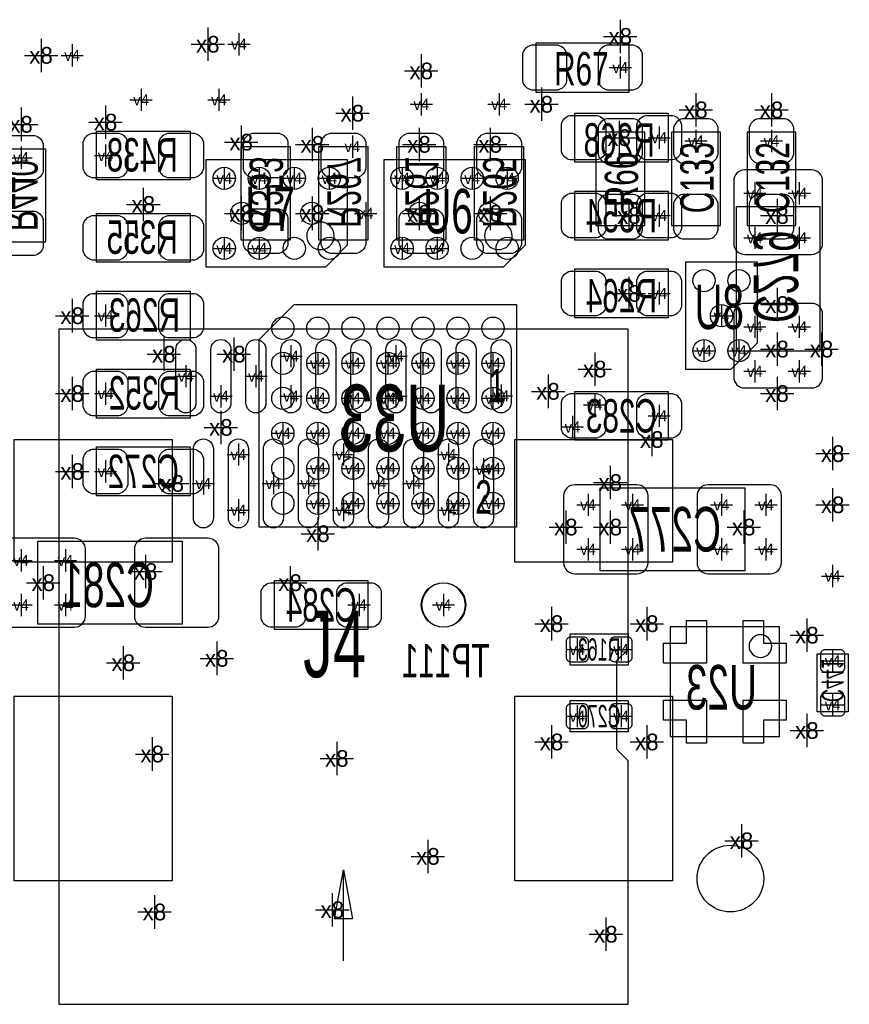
# Model space of a CAD drawing. Extents: x -84 to 336, y -47 to 250.
# Tile 31 of 40: x 4 to 13, y -3 to 8. Entities that reach past the tile are written whole.
import ezdxf
from ezdxf.enums import TextEntityAlignment as Align

# ---------------------------------------------------------------- set-up
doc = ezdxf.new("R2010")
doc.units = 0
for name, color, linetype in [('MA_NCLEGEND-1-2', 7, 'CONTINUOUS'), ('MA_NCLEGEND-14-15', 7, 'CONTINUOUS'), ('MA_NCLEGEND-15-16', 7, 'CONTINUOUS'), ('MA_NCLEGEND-2-3', 7, 'CONTINUOUS'), ('MA_NCLEGEND-3-14', 7, 'CONTINUOUS'), ('PG_ASSEMBLY_BOTTOM', 7, 'CONTINUOUS'), ('PG_ASSEMBLY_TOP', 7, 'CONTINUOUS'), ('PIN_BOTTOM', 7, 'CONTINUOUS'), ('PIN_TOP', 7, 'CONTINUOUS'), ('RD_ASSEMBLY_BOTTOM', 7, 'CONTINUOUS'), ('RD_ASSEMBLY_TOP', 7, 'CONTINUOUS')]:
    doc.layers.add(name, color=color, linetype=linetype)

# ---------------------------------------------------------------- blocks, each defined once
blk = doc.blocks.new('FIGURE_CROSS')
for points in [[(0, 0.5), (0, -0.5)], [(-0.5, 0), (0.5, 0)]]:
    blk.add_lwpolyline(points)

msp = doc.modelspace()

# ---------------------------------------------------------------- linework, layer by layer
at = {"layer": 'PG_ASSEMBLY_BOTTOM'}
for points in [[(9.97966, 7.187692), (11.04646, 7.187692), (11.04646, 6.628892), (9.97966, 6.628892)], [(4.51866, 6.984492), (5.58546, 6.984492), (5.58546, 6.425692), (4.51866, 6.425692)], [(3.93446, 6.781292), (3.93446, 5.714492), (3.37566, 5.714492), (3.37566, 6.781292)], [(6.72846, 6.806692), (6.72846, 5.739892), (6.16966, 5.739892), (6.16966, 6.806692)], [(7.61746, 6.806692), (7.61746, 5.739892), (7.05866, 5.739892), (7.05866, 6.806692)], [(8.50646, 6.806692), (8.50646, 5.739892), (7.94766, 5.739892), (7.94766, 6.806692)], [(9.39546, 6.806692), (9.39546, 5.739892), (8.83666, 5.739892), (8.83666, 6.806692)], [(11.04646, 5.739892), (9.97966, 5.739892), (9.97966, 6.298692), (11.04646, 6.298692)], [(11.82878, 4.470654), (11.82878, 6.121654), (12.77874, 6.121654), (12.77874, 4.470654)], [(4.51866, 6.044692), (5.58546, 6.044692), (5.58546, 5.485892), (4.51866, 5.485892)], [(11.04646, 4.850892), (9.97966, 4.850892), (9.97966, 5.409692), (11.04646, 5.409692)], [(4.51866, 5.155692), (5.58546, 5.155692), (5.58546, 4.596892), (4.51866, 4.596892)], [(4.51866, 4.266692), (5.58546, 4.266692), (5.58546, 3.707892), (4.51866, 3.707892)], [(9.97966, 4.012692), (11.04646, 4.012692), (11.04646, 3.453892), (9.97966, 3.453892)], [(5.58546, 2.818892), (4.51866, 2.818892), (4.51866, 3.377692), (5.58546, 3.377692)], [(10.27176, 2.912872), (11.92276, 2.912872), (11.92276, 1.962912), (10.27176, 1.962912)], [(5.49656, 1.353312), (3.84556, 1.353312), (3.84556, 2.303272), (5.49656, 2.303272)], [(6.55066, 1.853692), (7.61746, 1.853692), (7.61746, 1.294892), (6.55066, 1.294892)]]:
    msp.add_lwpolyline(points, close=True, dxfattribs=at)
for points in [[(9.315958, 5.003292), (9.315958, 2.463292), (6.376162, 2.463292), (6.376162, 4.603242), (6.775958, 5.003292), (9.315958, 5.003292)], [(10.58926, 0.888492), (9.92886, 0.888492), (9.92886, 1.244092), (10.58926, 1.244092), (10.58926, 0.888492)], [(12.320016, 0.072898), (12.320016, 1.323086), (11.069828, 1.323086), (11.069828, 0.072898), (12.320016, 0.072898)], [(13.10386, 1.015492), (13.10386, 0.355092), (12.74826, 0.355092), (12.74826, 1.015492), (13.10386, 1.015492)], [(10.58926, 0.126492), (9.92886, 0.126492), (9.92886, 0.482092), (10.58926, 0.482092), (10.58926, 0.126492)]]:
    msp.add_lwpolyline(points, dxfattribs=at)
for points in [[(8.730996, 1.574292, 1), (8.231124, 1.574292, 1), (8.730996, 1.574292)], [(12.230862, 1.104392, 1), (11.971782, 1.104392, 1), (12.230862, 1.104392)]]:
    msp.add_lwpolyline(points, format="xyb", dxfattribs=at)
at = {"layer": 'PG_ASSEMBLY_TOP'}
for points in [[(10.60196, 7.988554), (9.53516, 7.988554), (9.53516, 7.429754), (10.60196, 7.429754)], [(10.22096, 6.972554), (10.22096, 5.905754), (10.77976, 5.905754), (10.77976, 6.972554)], [(11.08456, 6.972554), (11.08456, 5.905754), (11.64336, 5.905754), (11.64336, 6.972554)], [(11.94816, 6.972554), (11.94816, 5.905754), (12.50696, 5.905754), (12.50696, 6.972554)], [(4.08686, -2.984754), (10.58926, -2.984754), (10.58926, -0.203708), (10.46226, -0.076708), (10.46226, 0.939292), (10.58926, 1.066292), (10.58926, 4.723892), (4.08686, 4.723892)]]:
    msp.add_lwpolyline(points, close=True, dxfattribs=at)
for points in [[(7.386066, 6.6548), (5.766054, 6.6548), (5.766054, 5.434584), (7.13613, 5.434584), (7.386066, 5.684774), (7.386066, 6.6548)], [(9.418066, 6.6548), (7.798054, 6.6548), (7.798054, 5.434584), (9.16813, 5.434584), (9.418066, 5.684774), (9.418066, 6.6548)], [(12.066016, 5.4864), (11.246104, 5.4864), (11.246104, 4.266184), (11.766042, 4.266184), (12.066016, 4.566412), (12.066016, 5.4864)], [(7.23646, -2.007108), (7.33806, -1.448308)], [(7.33806, -1.448308), (7.43966, -2.007108)], [(7.33806, -2.489708), (7.33806, -1.448308)], [(7.43966, -2.007108), (7.23646, -2.007108)]]:
    msp.add_lwpolyline(points, dxfattribs=at)
for points in [[(7.232904, 5.788406, 0.999911), (6.918198, 5.788406, 1.000089), (7.232904, 5.788406)], [(9.264904, 5.788406, 0.999911), (8.950198, 5.788406, 1.000089), (9.264904, 5.788406)]]:
    msp.add_lwpolyline(points, format="xyb", dxfattribs=at)
at = {"layer": 'PIN_BOTTOM'}
for points in [[(9.92886, 7.162292), (10.23366, 7.162292, -0.294587), (10.33526, 7.060692), (10.33526, 6.755892, -0.294587), (10.23366, 6.654292), (9.92886, 6.654292, -0.294587), (9.82726, 6.755892), (9.82726, 7.060692, -0.294587)], [(10.79246, 7.162292), (11.09726, 7.162292, -0.294587), (11.19886, 7.060692), (11.19886, 6.755892, -0.294587), (11.09726, 6.654292), (10.79246, 6.654292, -0.294587), (10.69086, 6.755892), (10.69086, 7.060692, -0.294587)], [(3.90906, 6.832092), (3.90906, 6.527292, -0.294587), (3.80746, 6.425692), (3.50266, 6.425692, -0.294587), (3.40106, 6.527292), (3.40106, 6.832092, -0.294587), (3.50266, 6.933692), (3.80746, 6.933692, -0.294587)], [(4.46786, 6.959092), (4.77266, 6.959092, -0.294587), (4.87426, 6.857492), (4.87426, 6.552692, -0.294587), (4.77266, 6.451092), (4.46786, 6.451092, -0.294587), (4.36626, 6.552692), (4.36626, 6.857492, -0.294587)], [(5.33146, 6.959092), (5.63626, 6.959092, -0.294587), (5.73786, 6.857492), (5.73786, 6.552692, -0.294587), (5.63626, 6.451092), (5.33146, 6.451092, -0.294587), (5.22986, 6.552692), (5.22986, 6.857492, -0.294587)], [(6.70306, 6.857492), (6.70306, 6.552692, -0.294587), (6.60146, 6.451092), (6.29666, 6.451092, -0.294587), (6.19506, 6.552692), (6.19506, 6.857492, -0.294587), (6.29666, 6.959092), (6.60146, 6.959092, -0.294587)], [(7.59206, 6.857492), (7.59206, 6.552692, -0.294587), (7.49046, 6.451092), (7.18566, 6.451092, -0.294587), (7.08406, 6.552692), (7.08406, 6.857492, -0.294587), (7.18566, 6.959092), (7.49046, 6.959092, -0.294587)], [(8.48106, 6.857492), (8.48106, 6.552692, -0.294587), (8.37946, 6.451092), (8.07466, 6.451092, -0.294587), (7.97306, 6.552692), (7.97306, 6.857492, -0.294587), (8.07466, 6.959092), (8.37946, 6.959092, -0.294587)], [(9.37006, 6.857492), (9.37006, 6.552692, -0.294587), (9.26846, 6.451092), (8.96366, 6.451092, -0.294587), (8.86206, 6.552692), (8.86206, 6.857492, -0.294587), (8.96366, 6.959092), (9.26846, 6.959092, -0.294587)], [(11.92276, 5.575554), (12.68476, 5.575554, 0.414214), (12.81176, 5.702554), (12.81176, 6.413754, 0.414214), (12.68476, 6.540754), (11.92276, 6.540754, 0.414214), (11.79576, 6.413754), (11.79576, 5.702554, 0.414214)], [(10.23366, 5.765292), (9.92886, 5.765292, -0.294587), (9.82726, 5.866892), (9.82726, 6.171692, -0.294587), (9.92886, 6.273292), (10.23366, 6.273292, -0.294587), (10.33526, 6.171692), (10.33526, 5.866892, -0.294587)], [(11.09726, 5.765292), (10.79246, 5.765292, -0.294587), (10.69086, 5.866892), (10.69086, 6.171692, -0.294587), (10.79246, 6.273292), (11.09726, 6.273292, -0.294587), (11.19886, 6.171692), (11.19886, 5.866892, -0.294587)], [(3.90906, 5.968492), (3.90906, 5.663692, -0.294587), (3.80746, 5.562092), (3.50266, 5.562092, -0.294587), (3.40106, 5.663692), (3.40106, 5.968492, -0.294587), (3.50266, 6.070092), (3.80746, 6.070092, -0.294587)], [(6.70306, 5.993892), (6.70306, 5.689092, -0.294587), (6.60146, 5.587492), (6.29666, 5.587492, -0.294587), (6.19506, 5.689092), (6.19506, 5.993892, -0.294587), (6.29666, 6.095492), (6.60146, 6.095492, -0.294587)], [(7.59206, 5.993892), (7.59206, 5.689092, -0.294587), (7.49046, 5.587492), (7.18566, 5.587492, -0.294587), (7.08406, 5.689092), (7.08406, 5.993892, -0.294587), (7.18566, 6.095492), (7.49046, 6.095492, -0.294587)], [(8.48106, 5.993892), (8.48106, 5.689092, -0.294587), (8.37946, 5.587492), (8.07466, 5.587492, -0.294587), (7.97306, 5.689092), (7.97306, 5.993892, -0.294587), (8.07466, 6.095492), (8.37946, 6.095492, -0.294587)], [(9.37006, 5.993892), (9.37006, 5.689092, -0.294587), (9.26846, 5.587492), (8.96366, 5.587492, -0.294587), (8.86206, 5.689092), (8.86206, 5.993892, -0.294587), (8.96366, 6.095492), (9.26846, 6.095492, -0.294587)], [(4.46786, 6.019292), (4.77266, 6.019292, -0.294587), (4.87426, 5.917692), (4.87426, 5.612892, -0.294587), (4.77266, 5.511292), (4.46786, 5.511292, -0.294587), (4.36626, 5.612892), (4.36626, 5.917692, -0.294587)], [(5.33146, 6.019292), (5.63626, 6.019292, -0.294587), (5.73786, 5.917692), (5.73786, 5.612892, -0.294587), (5.63626, 5.511292), (5.33146, 5.511292, -0.294587), (5.22986, 5.612892), (5.22986, 5.917692, -0.294587)], [(10.23366, 4.876292), (9.92886, 4.876292, -0.294587), (9.82726, 4.977892), (9.82726, 5.282692, -0.294587), (9.92886, 5.384292), (10.23366, 5.384292, -0.294587), (10.33526, 5.282692), (10.33526, 4.977892, -0.294587)], [(11.09726, 4.876292), (10.79246, 4.876292, -0.294587), (10.69086, 4.977892), (10.69086, 5.282692, -0.294587), (10.79246, 5.384292), (11.09726, 5.384292, -0.294587), (11.19886, 5.282692), (11.19886, 4.977892, -0.294587)], [(4.46786, 5.130292), (4.77266, 5.130292, -0.294587), (4.87426, 5.028692), (4.87426, 4.723892, -0.294587), (4.77266, 4.622292), (4.46786, 4.622292, -0.294587), (4.36626, 4.723892), (4.36626, 5.028692, -0.294587)], [(5.33146, 5.130292), (5.63626, 5.130292, -0.294587), (5.73786, 5.028692), (5.73786, 4.723892, -0.294587), (5.63626, 4.622292), (5.33146, 4.622292, -0.294587), (5.22986, 4.723892), (5.22986, 5.028692, -0.294587)], [(11.92276, 4.051554), (12.68476, 4.051554, 0.414214), (12.81176, 4.178554), (12.81176, 4.889754, 0.414214), (12.68476, 5.016754), (11.92276, 5.016754, 0.414214), (11.79576, 4.889754), (11.79576, 4.178554, 0.414214)], [(4.46786, 4.241292), (4.77266, 4.241292, -0.294587), (4.87426, 4.139692), (4.87426, 3.834892, -0.294587), (4.77266, 3.733292), (4.46786, 3.733292, -0.294587), (4.36626, 3.834892), (4.36626, 4.139692, -0.294587)], [(5.33146, 4.241292), (5.63626, 4.241292, -0.294587), (5.73786, 4.139692), (5.73786, 3.834892, -0.294587), (5.63626, 3.733292), (5.33146, 3.733292, -0.294587), (5.22986, 3.834892), (5.22986, 4.139692, -0.294587)], [(9.92886, 3.987292), (10.23366, 3.987292, -0.294587), (10.33526, 3.885692), (10.33526, 3.580892, -0.294587), (10.23366, 3.479292), (9.92886, 3.479292, -0.294587), (9.82726, 3.580892), (9.82726, 3.885692, -0.294587)], [(10.79246, 3.987292), (11.09726, 3.987292, -0.294587), (11.19886, 3.885692), (11.19886, 3.580892, -0.294587), (11.09726, 3.479292), (10.79246, 3.479292, -0.294587), (10.69086, 3.580892), (10.69086, 3.885692, -0.294587)], [(4.77266, 2.844292), (4.46786, 2.844292, -0.294587), (4.36626, 2.945892), (4.36626, 3.250692, -0.294587), (4.46786, 3.352292), (4.77266, 3.352292, -0.294587), (4.87426, 3.250692), (4.87426, 2.945892, -0.294587)], [(5.63626, 2.844292), (5.33146, 2.844292, -0.294587), (5.22986, 2.945892), (5.22986, 3.250692, -0.294587), (5.33146, 3.352292), (5.63626, 3.352292, -0.294587), (5.73786, 3.250692), (5.73786, 2.945892, -0.294587)], [(9.85266, 2.818892), (9.85266, 2.056892, 0.414214), (9.97966, 1.929892), (10.69086, 1.929892, 0.414214), (10.81786, 2.056892), (10.81786, 2.818892, 0.414214), (10.69086, 2.945892), (9.97966, 2.945892, 0.414214)], [(11.37666, 2.818892), (11.37666, 2.056892, 0.414214), (11.50366, 1.929892), (12.21486, 1.929892, 0.414214), (12.34186, 2.056892), (12.34186, 2.818892, 0.414214), (12.21486, 2.945892), (11.50366, 2.945892, 0.414214)], [(4.39166, 1.447292), (4.39166, 2.209292, 0.414214), (4.26466, 2.336292), (3.55346, 2.336292, 0.414214), (3.42646, 2.209292), (3.42646, 1.447292, 0.414214), (3.55346, 1.320292), (4.26466, 1.320292, 0.414214)], [(5.91566, 1.447292), (5.91566, 2.209292, 0.414214), (5.78866, 2.336292), (5.07746, 2.336292, 0.414214), (4.95046, 2.209292), (4.95046, 1.447292, 0.414214), (5.07746, 1.320292), (5.78866, 1.320292, 0.414214)], [(6.49986, 1.828292), (6.80466, 1.828292, -0.294587), (6.90626, 1.726692), (6.90626, 1.421892, -0.294587), (6.80466, 1.320292), (6.49986, 1.320292, -0.294587), (6.39826, 1.421892), (6.39826, 1.726692, -0.294587)], [(7.36346, 1.828292), (7.66826, 1.828292, -0.294587), (7.76986, 1.726692), (7.76986, 1.421892, -0.294587), (7.66826, 1.320292), (7.36346, 1.320292, -0.294587), (7.26186, 1.421892), (7.26186, 1.726692, -0.294587)], [(10.136124, 1.155192, 0.414214), (10.085324, 1.205992), (9.932924, 1.205992, 0.414214), (9.882124, 1.155192), (9.882124, 0.977392, 0.414214), (9.932924, 0.926592), (10.085324, 0.926592, 0.414214), (10.136124, 0.977392)], [(10.635996, 1.155192, 0.414214), (10.585196, 1.205992), (10.432796, 1.205992, 0.414214), (10.381996, 1.155192), (10.381996, 0.977392, 0.414214), (10.432796, 0.926592), (10.585196, 0.926592, 0.414214), (10.635996, 0.977392)], [(12.83716, 1.062228, 0.414214), (12.78636, 1.011428), (12.78636, 0.859028, 0.414214), (12.83716, 0.808228), (13.01496, 0.808228, 0.414214), (13.06576, 0.859028), (13.06576, 1.011428, 0.414214), (13.01496, 1.062228)], [(12.83716, 0.562356, 0.414214), (12.78636, 0.511556), (12.78636, 0.359156, 0.414214), (12.83716, 0.308356), (13.01496, 0.308356, 0.414214), (13.06576, 0.359156), (13.06576, 0.511556, 0.414214), (13.01496, 0.562356)], [(10.136124, 0.393192, 0.414214), (10.085324, 0.443992), (9.932924, 0.443992, 0.414214), (9.882124, 0.393192), (9.882124, 0.215392, 0.414214), (9.932924, 0.164592), (10.085324, 0.164592, 0.414214), (10.136124, 0.215392)], [(10.635996, 0.393192, 0.414214), (10.585196, 0.443992), (10.432796, 0.443992, 0.414214), (10.381996, 0.393192), (10.381996, 0.215392, 0.414214), (10.432796, 0.164592), (10.585196, 0.164592, 0.414214), (10.635996, 0.215392)]]:
    msp.add_lwpolyline(points, format="xyb", close=True, dxfattribs=at)
for points in [[(10.994898, 0.90805), (10.994898, 1.13792), (11.254994, 1.13792), (11.254994, 1.398016), (11.484864, 1.398016), (11.484864, 0.90805)], [(11.90498, 1.398016), (12.13485, 1.398016), (12.13485, 1.13792), (12.394946, 1.13792), (12.394946, 0.90805), (11.90498, 0.90805)], [(11.484864, -0.002032), (11.254994, -0.002032), (11.254994, 0.258064), (10.994898, 0.258064), (10.994898, 0.487934), (11.484864, 0.487934)], [(12.394946, 0.487934), (12.394946, 0.258064), (12.13485, 0.258064), (12.13485, -0.002032), (11.90498, -0.002032), (11.90498, 0.487934)]]:
    msp.add_lwpolyline(points, close=True, dxfattribs=at)
for centre, radius in [((6.646164, 4.73329), 0.127), ((7.04596, 4.73329), 0.127), ((7.44601, 4.73329), 0.127), ((7.84606, 4.73329), 0.127), ((8.24611, 4.73329), 0.127), ((8.64616, 4.73329), 0.127), ((9.045956, 4.73329), 0.127), ((6.646164, 4.33324), 0.127), ((7.04596, 4.33324), 0.127), ((7.44601, 4.33324), 0.127), ((7.84606, 4.33324), 0.127), ((8.24611, 4.33324), 0.127), ((8.64616, 4.33324), 0.127), ((9.045956, 4.33324), 0.127), ((6.646164, 3.93319), 0.127), ((7.04596, 3.93319), 0.127), ((7.44601, 3.93319), 0.127), ((7.84606, 3.93319), 0.127), ((8.24611, 3.93319), 0.127), ((8.64616, 3.93319), 0.127), ((9.045956, 3.93319), 0.127), ((6.646164, 3.533394), 0.127), ((7.04596, 3.533394), 0.127), ((7.44601, 3.533394), 0.127), ((7.84606, 3.533394), 0.127), ((8.24611, 3.533394), 0.127), ((8.64616, 3.533394), 0.127), ((9.045956, 3.533394), 0.127), ((6.646164, 3.133344), 0.127), ((7.04596, 3.133344), 0.127), ((7.44601, 3.133344), 0.127), ((7.84606, 3.133344), 0.127), ((8.24611, 3.133344), 0.127), ((8.64616, 3.133344), 0.127), ((9.045956, 3.133344), 0.127), ((6.646164, 2.733294), 0.127), ((7.04596, 2.733294), 0.127), ((7.44601, 2.733294), 0.127), ((7.84606, 2.733294), 0.127), ((8.24611, 2.733294), 0.127), ((8.64616, 2.733294), 0.127), ((9.045956, 2.733294), 0.127), ((8.48106, 1.574292), 0.254), ((11.75766, -1.549908), 0.381)]:
    msp.add_circle(centre, radius, dxfattribs=at)
at = {"layer": 'PIN_TOP'}
for points in [[(9.78916, 7.963154), (9.48436, 7.963154, 0.294587), (9.38276, 7.861554), (9.38276, 7.556754, 0.294587), (9.48436, 7.455154), (9.78916, 7.455154, 0.294587), (9.89076, 7.556754), (9.89076, 7.861554, 0.294587)], [(10.65276, 7.963154), (10.34796, 7.963154, 0.294587), (10.24636, 7.861554), (10.24636, 7.556754, 0.294587), (10.34796, 7.455154), (10.65276, 7.455154, 0.294587), (10.75436, 7.556754), (10.75436, 7.861554, 0.294587)], [(10.24636, 7.023354), (10.24636, 6.718554, 0.294587), (10.34796, 6.616954), (10.65276, 6.616954, 0.294587), (10.75436, 6.718554), (10.75436, 7.023354, 0.294587), (10.65276, 7.124954), (10.34796, 7.124954, 0.294587)], [(11.10996, 7.023354), (11.10996, 6.718554, 0.294587), (11.21156, 6.616954), (11.51636, 6.616954, 0.294587), (11.61796, 6.718554), (11.61796, 7.023354, 0.294587), (11.51636, 7.124954), (11.21156, 7.124954, 0.294587)], [(11.97356, 7.023354), (11.97356, 6.718554, 0.294587), (12.07516, 6.616954), (12.37996, 6.616954, 0.294587), (12.48156, 6.718554), (12.48156, 7.023354, 0.294587), (12.37996, 7.124954), (12.07516, 7.124954, 0.294587)], [(10.24636, 6.159754), (10.24636, 5.854954, 0.294587), (10.34796, 5.753354), (10.65276, 5.753354, 0.294587), (10.75436, 5.854954), (10.75436, 6.159754, 0.294587), (10.65276, 6.261354), (10.34796, 6.261354, 0.294587)], [(11.10996, 6.159754), (11.10996, 5.854954, 0.294587), (11.21156, 5.753354), (11.51636, 5.753354, 0.294587), (11.61796, 5.854954), (11.61796, 6.159754, 0.294587), (11.51636, 6.261354), (11.21156, 6.261354, 0.294587)], [(11.97356, 6.159754), (11.97356, 5.854954, 0.294587), (12.07516, 5.753354), (12.37996, 5.753354, 0.294587), (12.48156, 5.854954), (12.48156, 6.159754, 0.294587), (12.37996, 6.261354), (12.07516, 6.261354, 0.294587)], [(5.652262, 4.490212), (5.652262, 3.880612, -1), (5.423662, 3.880612), (5.423662, 4.490212, -1)], [(6.052312, 4.490212), (6.052312, 3.880612, -1), (5.823712, 3.880612), (5.823712, 4.490212, -1)], [(6.452362, 4.490212), (6.452362, 3.880612, -1), (6.223762, 3.880612), (6.223762, 4.490212, -1)], [(6.852412, 4.490212), (6.852412, 3.880612, -1), (6.623812, 3.880612), (6.623812, 4.490212, -1)], [(7.252462, 4.490212), (7.252462, 3.880612, -1), (7.023862, 3.880612), (7.023862, 4.490212, -1)], [(7.652258, 4.490212), (7.652258, 3.880612, -1), (7.423658, 3.880612), (7.423658, 4.490212, -1)], [(8.052308, 4.490212), (8.052308, 3.880612, -1), (7.823708, 3.880612), (7.823708, 4.490212, -1)], [(8.452358, 4.490212), (8.452358, 3.880612, -1), (8.223758, 3.880612), (8.223758, 4.490212, -1)], [(8.852408, 4.490212), (8.852408, 3.880612, -1), (8.623808, 3.880612), (8.623808, 4.490212, -1)], [(9.252458, 4.490212), (9.252458, 3.880612, -1), (9.023858, 3.880612), (9.023858, 4.490212, -1)], [(5.852414, 3.355086), (5.852414, 2.567686, -1), (5.623814, 2.567686), (5.623814, 3.355086, -1)], [(6.252464, 3.355086), (6.252464, 2.567686, -1), (6.023864, 2.567686), (6.023864, 3.355086, -1)], [(6.65226, 3.355086), (6.65226, 2.567686, -1), (6.42366, 2.567686), (6.42366, 3.355086, -1)], [(7.05231, 3.355086), (7.05231, 2.567686, -1), (6.82371, 2.567686), (6.82371, 3.355086, -1)], [(7.45236, 3.355086), (7.45236, 2.567686, -1), (7.22376, 2.567686), (7.22376, 3.355086, -1)], [(7.85241, 3.355086), (7.85241, 2.567686, -1), (7.62381, 2.567686), (7.62381, 3.355086, -1)], [(8.25246, 3.355086), (8.25246, 2.567686, -1), (8.02386, 2.567686), (8.02386, 3.355086, -1)], [(8.652256, 3.355086), (8.652256, 2.567686, -1), (8.423656, 2.567686), (8.423656, 3.355086, -1)], [(9.052306, 3.355086), (9.052306, 2.567686, -1), (8.823706, 2.567686), (8.823706, 3.355086, -1)]]:
    msp.add_lwpolyline(points, format="xyb", close=True, dxfattribs=at)
for points in [[(3.57759, 2.064004), (3.57759, 3.461004), (5.38099, 3.461004), (5.38099, 2.064004)], [(9.29513, 2.064004), (9.29513, 3.461004), (11.09853, 3.461004), (11.09853, 2.064004)], [(3.57759, -1.575308), (3.57759, 0.532892), (5.38099, 0.532892), (5.38099, -1.575308)], [(9.29513, -1.575308), (9.29513, 0.532892), (11.09853, 0.532892), (11.09853, -1.575308)]]:
    msp.add_lwpolyline(points, close=True, dxfattribs=at)
for centre in [(5.976112, 6.444742), (6.376162, 6.444742), (6.775958, 6.444742), (7.176008, 6.444742), (8.008112, 6.444742), (8.408162, 6.444742), (8.807958, 6.444742), (9.208008, 6.444742), (6.17601, 6.044692), (6.97611, 6.044692), (8.20801, 6.044692), (9.00811, 6.044692), (5.976112, 5.644642), (6.376162, 5.644642), (6.775958, 5.644642), (7.176008, 5.644642), (8.008112, 5.644642), (8.408162, 5.644642), (8.807958, 5.644642), (9.208008, 5.644642), (11.456162, 5.276342), (11.855958, 5.276342), (11.65606, 4.876292), (11.456162, 4.476242), (11.855958, 4.476242)]:
    msp.add_circle(centre, 0.127, dxfattribs=at)

# ---------------------------------------------------------------- block references
at = {"layer": 'MA_NCLEGEND-1-2', "xscale": 0.254, "yscale": 0.254}
for p in [(6.14426, 7.975092), (4.23926, 7.848092), (10.50036, 7.709154), (11.36396, 6.870954), (12.22756, 6.870954), (5.976112, 6.444742), (6.376162, 6.444742), (6.775958, 6.444742), (7.176008, 6.444742), (8.008112, 6.444742), (8.408162, 6.444742), (8.807958, 6.444742), (9.208008, 6.444742), (7.59206, 6.044692), (5.976112, 5.644642), (6.376162, 5.644642), (8.008112, 5.644642), (8.408162, 5.644642), (11.65606, 4.876292), (6.738112, 4.414012), (7.938008, 4.414012), (11.456162, 4.476242), (11.855958, 4.476242), (5.537962, 4.185412), (6.338062, 4.185412), (5.938012, 3.956812), (6.738112, 3.956812), (7.938008, 3.956812), (9.14146, 3.961892), (6.138164, 3.291586), (7.33806, 3.291586), (8.537956, 3.291586), (8.93826, 3.123692), (5.738114, 2.961386), (6.53796, 2.961386), (6.93801, 2.961386), (7.73811, 2.961386), (8.13816, 2.961386), (6.138164, 2.656586), (7.33806, 2.656586), (8.537956, 2.656586), (12.92606, 1.904492)]:
    msp.add_blockref('FIGURE_CROSS', p, dxfattribs=at)
at = {"layer": 'MA_NCLEGEND-14-15', "xscale": 0.254, "yscale": 0.254}
for p in [(6.14426, 7.975092), (4.23926, 7.848092), (8.22706, 7.289292), (9.11606, 7.289292), (10.94486, 6.908292), (7.43966, 6.806692), (3.65506, 6.679692), (4.62026, 6.705092), (12.03706, 6.273292), (12.54506, 6.273292), (10.94486, 6.019292), (12.03706, 5.765292), (12.54506, 5.765292), (10.94486, 5.130292), (4.62026, 4.876292), (12.03706, 4.749292), (12.54506, 4.749292), (7.44601, 4.33324), (7.84606, 4.33324), (8.24611, 4.33324), (8.64616, 4.33324), (9.045956, 4.33324), (12.03706, 4.241292), (12.54506, 4.241292), (4.62026, 3.987292), (7.44601, 3.93319), (7.84606, 3.93319), (8.24611, 3.93319), (8.64616, 3.93319), (9.045956, 3.93319), (10.20826, 3.860292), (10.94486, 3.733292), (9.95426, 3.606292), (7.44601, 3.533394), (7.84606, 3.533394), (8.24611, 3.533394), (8.64616, 3.533394), (9.045956, 3.533394), (7.44601, 3.133344), (7.84606, 3.133344), (8.24611, 3.133344), (8.64616, 3.133344), (9.045956, 3.133344), (4.62026, 3.098292), (7.04596, 2.733294), (7.44601, 2.733294), (7.84606, 2.733294), (8.24611, 2.733294), (8.64616, 2.733294), (9.045956, 2.733294), (10.13206, 2.717292), (10.64006, 2.717292), (11.65606, 2.717292), (12.16406, 2.717292), (10.13206, 2.209292), (10.64006, 2.209292), (11.65606, 2.209292), (12.16406, 2.209292), (3.65506, 2.082292), (4.16306, 2.082292), (3.65506, 1.574292), (4.16306, 1.574292), (7.51586, 1.574292), (8.48106, 1.574292), (10.009124, 1.066292), (10.508996, 1.066292), (12.92606, 0.935228), (12.92606, 0.435356), (10.009124, 0.304292), (10.508996, 0.304292)]:
    msp.add_blockref('FIGURE_CROSS', p, dxfattribs=at)
at = {"layer": 'MA_NCLEGEND-15-16', "xscale": 0.254, "yscale": 0.254}
for p in [(6.14426, 7.975092), (4.23926, 7.848092), (5.02666, 7.340092), (5.91566, 7.340092), (8.22706, 7.289292), (9.11606, 7.289292), (10.94486, 6.908292), (7.43966, 6.806692), (3.65506, 6.679692), (4.62026, 6.705092), (12.03706, 6.273292), (12.54506, 6.273292), (10.94486, 6.019292), (12.03706, 5.765292), (12.54506, 5.765292), (10.94486, 5.130292), (4.62026, 4.876292), (12.03706, 4.749292), (12.54506, 4.749292), (7.04596, 4.33324), (7.44601, 4.33324), (7.84606, 4.33324), (8.24611, 4.33324), (8.64616, 4.33324), (9.045956, 4.33324), (12.03706, 4.241292), (12.54506, 4.241292), (4.62026, 3.987292), (7.04596, 3.93319), (7.44601, 3.93319), (7.84606, 3.93319), (8.24611, 3.93319), (8.64616, 3.93319), (9.045956, 3.93319), (10.20826, 3.860292), (10.94486, 3.733292), (9.95426, 3.606292), (6.646164, 3.533394), (7.04596, 3.533394), (7.44601, 3.533394), (7.84606, 3.533394), (8.24611, 3.533394), (8.64616, 3.533394), (9.045956, 3.533394), (7.04596, 3.133344), (7.44601, 3.133344), (7.84606, 3.133344), (8.24611, 3.133344), (8.64616, 3.133344), (9.045956, 3.133344), (4.62026, 3.098292), (7.04596, 2.733294), (7.44601, 2.733294), (7.84606, 2.733294), (8.24611, 2.733294), (8.64616, 2.733294), (9.045956, 2.733294), (10.13206, 2.717292), (10.64006, 2.717292), (11.65606, 2.717292), (12.16406, 2.717292), (10.13206, 2.209292), (10.64006, 2.209292), (11.65606, 2.209292), (12.16406, 2.209292), (3.65506, 2.082292), (4.16306, 2.082292), (3.65506, 1.574292), (4.16306, 1.574292), (7.51586, 1.574292), (8.48106, 1.574292), (10.009124, 1.066292), (10.508996, 1.066292), (12.92606, 0.935228), (12.92606, 0.435356), (10.009124, 0.304292), (10.508996, 0.304292)]:
    msp.add_blockref('FIGURE_CROSS', p, dxfattribs=at)
at = {"layer": 'MA_NCLEGEND-2-3', "xscale": 0.254, "yscale": 0.254}
for p in [(6.14426, 7.975092), (4.23926, 7.848092), (10.50036, 7.709154), (11.36396, 6.870954), (12.22756, 6.870954), (5.976112, 6.444742), (6.376162, 6.444742), (6.775958, 6.444742), (7.176008, 6.444742), (8.008112, 6.444742), (8.408162, 6.444742), (8.807958, 6.444742), (9.208008, 6.444742), (5.976112, 5.644642), (6.376162, 5.644642), (8.008112, 5.644642), (8.408162, 5.644642), (11.456162, 4.476242), (11.855958, 4.476242), (5.537962, 4.185412), (6.338062, 4.185412), (5.938012, 3.956812), (9.14146, 3.961892), (8.93826, 3.123692), (5.738114, 2.961386), (6.53796, 2.961386), (6.93801, 2.961386), (7.73811, 2.961386), (8.13816, 2.961386), (12.92606, 1.904492)]:
    msp.add_blockref('FIGURE_CROSS', p, dxfattribs=at)
at = {"layer": 'MA_NCLEGEND-3-14', "xscale": 0.381, "yscale": 0.381}
for p in [(10.50036, 8.064754), (5.78866, 7.975092), (3.88366, 7.848092), (8.22706, 7.670292), (9.59866, 7.289292), (7.43966, 7.187692), (11.36396, 7.226554), (12.22756, 7.225792), (3.65506, 7.060692), (4.62026, 7.086092), (10.48766, 6.908292), (6.169914, 6.857492), (6.98246, 6.832092), (8.20166, 6.832092), (9.01446, 6.832092), (5.05206, 6.146292), (6.16966, 6.044692), (6.98246, 6.044692), (8.20166, 6.044692), (9.01446, 6.044692), (10.598658, 6.019292), (12.29106, 6.019292), (10.598658, 5.130292), (12.29106, 5.003292), (4.23926, 4.876292), (5.286248, 4.437126), (6.086348, 4.437126), (12.29106, 4.495292), (12.79906, 4.495292), (10.20826, 4.266692), (4.23926, 3.987292), (9.67486, 4.012692), (12.29106, 3.987292), (5.938012, 3.600958), (10.860024, 3.462528), (12.92606, 3.301492), (4.23926, 3.098292), (5.38226, 2.961386), (10.38606, 2.971292), (12.92606, 2.717292), (9.87806, 2.463292), (10.38606, 2.463292), (11.91006, 2.463292), (7.04596, 2.387092), (5.07746, 1.955292), (3.90906, 1.828292), (6.72846, 1.828292), (9.714992, 1.360424), (10.803128, 1.360424), (12.631928, 1.22936), (5.89026, 0.964692), (4.82346, 0.913892), (12.631928, 0.141224), (9.714992, 0.01016), (10.803128, 0.01016), (5.15366, -0.127508), (7.26186, -0.178308), (11.88466, -1.118108), (8.30326, -1.295908), (5.17906, -1.930908), (7.21106, -1.905508), (10.33526, -2.184908)]:
    msp.add_blockref('FIGURE_CROSS', p, dxfattribs=at)

# ---------------------------------------------------------------- texts
at = {"layer": 'MA_NCLEGEND-1-2'}
for p in [(6.14426, 7.975092), (4.23926, 7.848092), (10.50036, 7.709154), (11.36396, 6.870954), (12.22756, 6.870954), (5.976112, 6.444742), (6.376162, 6.444742), (6.775958, 6.444742), (7.176008, 6.444742), (8.008112, 6.444742), (8.408162, 6.444742), (8.807958, 6.444742), (9.208008, 6.444742), (7.59206, 6.044692), (5.976112, 5.644642), (6.376162, 5.644642), (8.008112, 5.644642), (8.408162, 5.644642), (11.65606, 4.876292), (11.456162, 4.476242), (11.855958, 4.476242), (6.738112, 4.414012), (7.938008, 4.414012), (5.537962, 4.185412), (6.338062, 4.185412), (5.938012, 3.956812), (6.738112, 3.956812), (7.938008, 3.956812), (9.14146, 3.961892), (6.138164, 3.291586), (7.33806, 3.291586), (8.537956, 3.291586), (8.93826, 3.123692), (5.738114, 2.961386), (6.53796, 2.961386), (6.93801, 2.961386), (7.73811, 2.961386), (8.13816, 2.961386), (6.138164, 2.656586), (7.33806, 2.656586), (8.537956, 2.656586), (12.92606, 1.904492)]:
    msp.add_text('v4', height=0.127, dxfattribs=at).set_placement(p, align=Align.MIDDLE_CENTER)
at = {"layer": 'MA_NCLEGEND-14-15'}
for p in [(6.14426, 7.975092), (4.23926, 7.848092), (8.22706, 7.289292), (9.11606, 7.289292), (10.94486, 6.908292), (7.43966, 6.806692), (4.62026, 6.705092), (3.65506, 6.679692), (12.03706, 6.273292), (12.54506, 6.273292), (10.94486, 6.019292), (12.03706, 5.765292), (12.54506, 5.765292), (10.94486, 5.130292), (4.62026, 4.876292), (12.03706, 4.749292), (12.54506, 4.749292), (7.44601, 4.33324), (7.84606, 4.33324), (8.24611, 4.33324), (8.64616, 4.33324), (9.045956, 4.33324), (12.03706, 4.241292), (12.54506, 4.241292), (4.62026, 3.987292), (7.44601, 3.93319), (7.84606, 3.93319), (8.24611, 3.93319), (8.64616, 3.93319), (9.045956, 3.93319), (10.20826, 3.860292), (10.94486, 3.733292), (7.44601, 3.533394), (7.84606, 3.533394), (8.24611, 3.533394), (8.64616, 3.533394), (9.045956, 3.533394), (9.95426, 3.606292), (4.62026, 3.098292), (7.44601, 3.133344), (7.84606, 3.133344), (8.24611, 3.133344), (8.64616, 3.133344), (9.045956, 3.133344), (7.04596, 2.733294), (7.44601, 2.733294), (7.84606, 2.733294), (8.24611, 2.733294), (8.64616, 2.733294), (9.045956, 2.733294), (10.13206, 2.717292), (10.64006, 2.717292), (11.65606, 2.717292), (12.16406, 2.717292), (10.13206, 2.209292), (10.64006, 2.209292), (11.65606, 2.209292), (12.16406, 2.209292), (3.65506, 2.082292), (4.16306, 2.082292), (3.65506, 1.574292), (4.16306, 1.574292), (7.51586, 1.574292), (8.48106, 1.574292), (10.009124, 1.066292), (10.508996, 1.066292), (12.92606, 0.935228), (12.92606, 0.435356), (10.009124, 0.304292), (10.508996, 0.304292)]:
    msp.add_text('v4', height=0.127, dxfattribs=at).set_placement(p, align=Align.MIDDLE_CENTER)
at = {"layer": 'MA_NCLEGEND-15-16'}
for p in [(6.14426, 7.975092), (4.23926, 7.848092), (5.02666, 7.340092), (5.91566, 7.340092), (8.22706, 7.289292), (9.11606, 7.289292), (10.94486, 6.908292), (7.43966, 6.806692), (4.62026, 6.705092), (3.65506, 6.679692), (12.03706, 6.273292), (12.54506, 6.273292), (10.94486, 6.019292), (12.03706, 5.765292), (12.54506, 5.765292), (10.94486, 5.130292), (4.62026, 4.876292), (12.03706, 4.749292), (12.54506, 4.749292), (7.04596, 4.33324), (7.44601, 4.33324), (7.84606, 4.33324), (8.24611, 4.33324), (8.64616, 4.33324), (9.045956, 4.33324), (12.03706, 4.241292), (12.54506, 4.241292), (4.62026, 3.987292), (7.04596, 3.93319), (7.44601, 3.93319), (7.84606, 3.93319), (8.24611, 3.93319), (8.64616, 3.93319), (9.045956, 3.93319), (10.20826, 3.860292), (10.94486, 3.733292), (6.646164, 3.533394), (7.04596, 3.533394), (7.44601, 3.533394), (7.84606, 3.533394), (8.24611, 3.533394), (8.64616, 3.533394), (9.045956, 3.533394), (9.95426, 3.606292), (4.62026, 3.098292), (7.04596, 3.133344), (7.44601, 3.133344), (7.84606, 3.133344), (8.24611, 3.133344), (8.64616, 3.133344), (9.045956, 3.133344), (7.04596, 2.733294), (7.44601, 2.733294), (7.84606, 2.733294), (8.24611, 2.733294), (8.64616, 2.733294), (9.045956, 2.733294), (10.13206, 2.717292), (10.64006, 2.717292), (11.65606, 2.717292), (12.16406, 2.717292), (10.13206, 2.209292), (10.64006, 2.209292), (11.65606, 2.209292), (12.16406, 2.209292), (3.65506, 2.082292), (4.16306, 2.082292), (3.65506, 1.574292), (4.16306, 1.574292), (7.51586, 1.574292), (8.48106, 1.574292), (10.009124, 1.066292), (10.508996, 1.066292), (12.92606, 0.935228), (12.92606, 0.435356), (10.009124, 0.304292), (10.508996, 0.304292)]:
    msp.add_text('v4', height=0.127, dxfattribs=at).set_placement(p, align=Align.MIDDLE_CENTER)
at = {"layer": 'MA_NCLEGEND-2-3'}
for p in [(6.14426, 7.975092), (4.23926, 7.848092), (10.50036, 7.709154), (11.36396, 6.870954), (12.22756, 6.870954), (5.976112, 6.444742), (6.376162, 6.444742), (6.775958, 6.444742), (7.176008, 6.444742), (8.008112, 6.444742), (8.408162, 6.444742), (8.807958, 6.444742), (9.208008, 6.444742), (5.976112, 5.644642), (6.376162, 5.644642), (8.008112, 5.644642), (8.408162, 5.644642), (11.456162, 4.476242), (11.855958, 4.476242), (5.537962, 4.185412), (6.338062, 4.185412), (5.938012, 3.956812), (9.14146, 3.961892), (8.93826, 3.123692), (5.738114, 2.961386), (6.53796, 2.961386), (6.93801, 2.961386), (7.73811, 2.961386), (8.13816, 2.961386), (12.92606, 1.904492)]:
    msp.add_text('v4', height=0.127, dxfattribs=at).set_placement(p, align=Align.MIDDLE_CENTER)
at = {"layer": 'MA_NCLEGEND-3-14'}
for p in [(10.50036, 8.064754), (5.78866, 7.975092), (3.88366, 7.848092), (8.22706, 7.670292), (9.59866, 7.289292), (11.36396, 7.226554), (12.22756, 7.225792), (7.43966, 7.187692), (3.65506, 7.060692), (4.62026, 7.086092), (10.48766, 6.908292), (6.169914, 6.857492), (6.98246, 6.832092), (8.20166, 6.832092), (9.01446, 6.832092), (5.05206, 6.146292), (6.16966, 6.044692), (6.98246, 6.044692), (8.20166, 6.044692), (9.01446, 6.044692), (10.598658, 6.019292), (12.29106, 6.019292), (10.598658, 5.130292), (12.29106, 5.003292), (4.23926, 4.876292), (5.286248, 4.437126), (6.086348, 4.437126), (12.29106, 4.495292), (12.79906, 4.495292), (10.20826, 4.266692), (4.23926, 3.987292), (9.67486, 4.012692), (12.29106, 3.987292), (5.938012, 3.600958), (10.860024, 3.462528), (12.92606, 3.301492), (4.23926, 3.098292), (5.38226, 2.961386), (10.38606, 2.971292), (12.92606, 2.717292), (7.04596, 2.387092), (9.87806, 2.463292), (10.38606, 2.463292), (11.91006, 2.463292), (5.07746, 1.955292), (3.90906, 1.828292), (6.72846, 1.828292), (9.714992, 1.360424), (10.803128, 1.360424), (12.631928, 1.22936), (4.82346, 0.913892), (5.89026, 0.964692), (12.631928, 0.141224), (9.714992, 0.01016), (10.803128, 0.01016), (5.15366, -0.127508), (7.26186, -0.178308), (11.88466, -1.118108), (8.30326, -1.295908), (5.17906, -1.930908), (7.21106, -1.905508), (10.33526, -2.184908)]:
    msp.add_text('x8', height=0.1905, dxfattribs=at).set_placement(p, align=Align.MIDDLE_CENTER)
at = {"layer": 'PG_ASSEMBLY_TOP', "width": 0.666667}
for s, p in [('1', (9.09066, 3.885692)), ('2', (8.93826, 2.615692))]:
    msp.add_text(s, height=0.381, dxfattribs=at).set_placement(p, align=Align.CENTER)
at = {"layer": 'RD_ASSEMBLY_BOTTOM', "text_generation_flag": 2}
for s, height, width, p in [('R268', 0.381, 0.666667, (10.48766, 6.692392)), ('R438', 0.381, 0.666667, (5.03936, 6.522212)), ('R354', 0.381, 0.666667, (10.51306, 5.828792)), ('R355', 0.381, 0.666667, (5.03936, 5.582412)), ('R264', 0.381, 0.666667, (10.51306, 4.914392)), ('R263', 0.381, 0.666667, (5.06476, 4.693412)), ('R352', 0.381, 0.666667, (5.06476, 3.804412)), ('U33', 0.762, 0.666667, (7.92226, 3.326892)), ('C283', 0.381, 0.666667, (10.51306, 3.542792)), ('C272', 0.381, 0.666667, (5.05206, 2.907792)), ('C277', 0.508, 0.65, (11.12266, 2.183892)), ('C281', 0.508, 0.65, (4.64566, 1.548892)), ('C284', 0.381, 0.666667, (7.08406, 1.383792)), ('TP111', 0.381, 0.666667, (8.50646, 0.748792)), ('R163', 0.254, 0.6, (10.25906, 0.939292)), ('U23', 0.508, 0.65, (11.65606, 0.380492)), ('C270', 0.254, 0.6, (10.25906, 0.177292))]:
    msp.add_text(s, height=height, dxfattribs=dict(at, width=width)).set_placement(p, align=Align.CENTER)
for s, height, width, p in [('R353', 0.381, 0.666667, (6.26618, 6.285992)), ('R267', 0.381, 0.666667, (7.15518, 6.285992)), ('R261', 0.381, 0.666667, (8.04418, 6.285992)), ('R265', 0.381, 0.666667, (8.93318, 6.285992)), ('R440', 0.381, 0.666667, (3.46456, 6.247892)), ('C279', 0.508, 0.65, (12.02436, 5.321554)), ('C441', 0.254, 0.6, (12.79906, 0.710692))]:
    msp.add_text(s, height=height, rotation=270, dxfattribs=dict(at, width=width)).set_placement(p, align=Align.CENTER)
at = {"layer": 'RD_ASSEMBLY_TOP'}
for s, height, width, p in [('R67', 0.381, 0.666667, (10.05586, 7.505192)), ('U7', 0.508, 0.65, (6.49986, 5.841492)), ('U6', 0.508, 0.65, (8.53186, 5.816092)), ('U8', 0.508, 0.65, (11.63066, 4.723892)), ('J4', 0.762, 0.666667, (7.23646, 0.748792))]:
    msp.add_text(s, height=height, dxfattribs=dict(at, width=width)).set_placement(p, align=Align.CENTER)
at = {"layer": 'RD_ASSEMBLY_TOP', "width": 0.666667}
for s, p in [('C133', (11.56716, 6.451092)), ('C132', (12.43076, 6.451092)), ('R66', (10.70356, 6.425692))]:
    msp.add_text(s, height=0.381, rotation=90, dxfattribs=at).set_placement(p, align=Align.CENTER)

doc.saveas('drawing.dxf')
